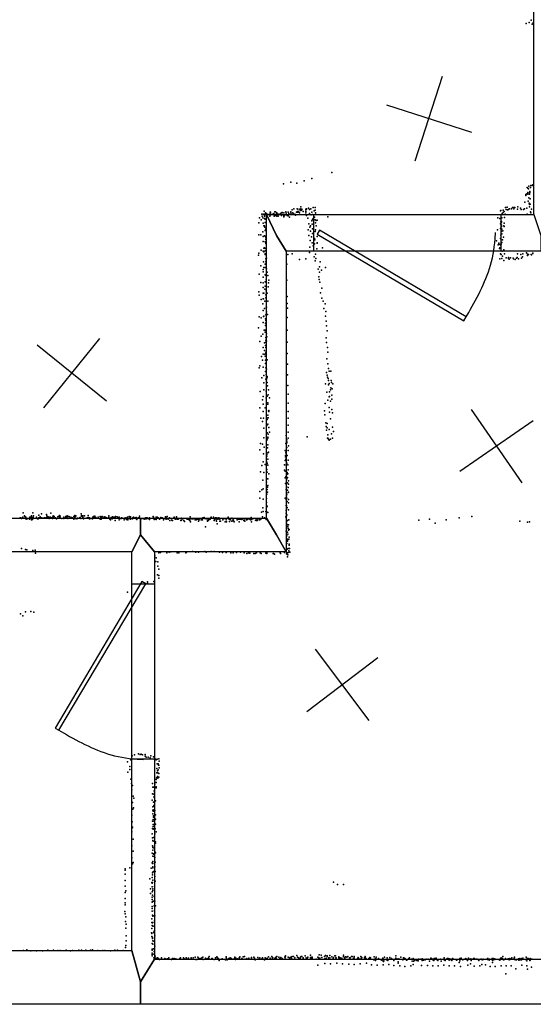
# Model space of a CAD drawing. Header units: millimetres. Extents: x 2956 to 18202, y -3010 to 34175.
# Tile 4 of 16: x 11174 to 13478, y 292 to 4709. Entities that reach past the tile are written whole.
import ezdxf

# ---------------------------------------------------------------- set-up
doc = ezdxf.new("R2010")
doc.units = ezdxf.units.MM
for name, color, linetype in [('DOORS', 7, 'Continuous'), ('P', 9, 'Continuous'), ('PANOS', 10, 'Continuous'), ('ROOMS', 1, 'Continuous'), ('WALLS', 3, 'Continuous')]:
    doc.layers.add(name, color=color, linetype=linetype)

# ---------------------------------------------------------------- blocks, each defined once
blk = doc.blocks.new('1-Standard_3D')
for points in [[(-403.982, 5.64828), (253.382, 394.931), (263.573, 377.722), (-393.791, -11.5606), (-403.982, 5.64828)], [(263.573, 377.722), (275.367, 357.142), (283.15, 343.495), (290.844, 329.879), (298.429, 316.269), (305.882, 302.642), (313.184, 288.973), (320.313, 275.239), (327.249, 261.416), (333.971, 247.479), (340.456, 233.405), (346.686, 219.17), (352.638, 204.75), (358.291, 190.121), (363.626, 175.258), (368.62, 160.139), (373.253, 144.738), (377.503, 129.032), (381.351, 112.998), (384.774, 96.6102), (387.752, 79.8457), (390.265, 62.6802), (392.29, 45.0899), (393.807, 27.0508), (395.085, -0.90191)]]:
    blk.add_lwpolyline(points)

msp = doc.modelspace()

# ---------------------------------------------------------------- linework, layer by layer
at = {"layer": 'DOORS'}
for points in [[(12493.6, 3835.3), (13331.8, 3835.3), (13331.8, 3671.3), (12493.6, 3671.3), (12493.6, 3835.3)], [(11677.4, 1391), (11677.4, 2178.4), (11779.4, 2178.4), (11779.4, 1391), (11677.4, 1391)]]:
    msp.add_lwpolyline(points, dxfattribs=at)
at = {"layer": 'P'}
for p in [(13446, 4692), (13459, 4697), (13468, 4707), (13472, 4689), (13477, 4695), (12574, 4024), (12390, 3980), (12417, 3976), (12450, 3987), (12484, 3996), (12357, 3973), (13450, 3956), (13453, 3954), (13453, 3934), (13456, 3951), (13458, 3962), (13462, 3938), (13462, 3934), (13465, 3956), (13466, 3965), (13472, 3965), (13475, 3968), (13440, 3891), (13444, 3925), (13445, 3921), (13449, 3928), (13453, 3926), (13455, 3895), (13458, 3910), (13460, 3931), (13461, 3927), (13464, 3905), (12271, 3850), (12297, 3845), (12299, 3846), (12318, 3847), (12322, 3847), (12351, 3844), (12368, 3847), (12378, 3846), (12391, 3847), (12396, 3856), (12404, 3860), (12416, 3846), (12419, 3861), (12420, 3848), (12421, 3845), (12422, 3859), (12425, 3848), (12426, 3846), (12431, 3856), (12433, 3861), (12435, 3870), (12435, 3853), (12438, 3859), (12438, 3855), (12439, 3859), (12440, 3856), (12445, 3848), (12457, 3856), (12457, 3849), (12458, 3859), (12460, 3859), (12461, 3860), (12470, 3864), (12474, 3857), (12480, 3860), (12484, 3845), (12490, 3866), (12495, 3852), (12499, 3867), (12500, 3855), (13330, 3851), (13332, 3853), (13342, 3844), (13343, 3855), (13347, 3849), (13353, 3866), (13356, 3857), (13360, 3868), (13362, 3856), (13367, 3858), (13368, 3859), (13371, 3861), (13380, 3860), (13384, 3867), (13390, 3866), (13390, 3861), (13395, 3867), (13407, 3859), (13408, 3870), (13421, 3864), (13423, 3857), (13434, 3857), (13438, 3860), (13449, 3863), (13459, 3886), (13461, 3880), (13461, 3870), (13463, 3882), (13465, 3847), (13470, 3859), (12250, 3821), (12257, 3812), (12260, 3837), (12262, 3828), (12265, 3820), (12267, 3837), (12272, 3832), (12272, 3831), (12273, 3832), (12273, 3827), (12273, 3817), (12274, 3836), (12276, 3814), (12276, 3800), (12277, 3843), (12279, 3836), (12280, 3839), (12281, 3835), (12282, 3832), (12284, 3837), (12284, 3833), (12292, 3835), (12296, 3827), (12297, 3838), (12297, 3837), (12298, 3832), (12306, 3836), (12314, 3840), (12315, 3828), (12322, 3830), (12323, 3830), (12325, 3837), (12327, 3843), (12327, 3828), (12328, 3838), (12333, 3827), (12334, 3836), (12340, 3835), (12344, 3839), (12348, 3842), (12348, 3842), (12349, 3830), (12351, 3842), (12359, 3843), (12359, 3829), (12359, 3825), (12362, 3834), (12362, 3831), (12369, 3841), (12374, 3830), (12375, 3830), (12379, 3829), (12382, 3840), (12384, 3823), (12390, 3842), (12392, 3836), (12398, 3835), (12399, 3843), (12401, 3839), (12408, 3836), (12412, 3832), (12429, 3842), (12457, 3843), (12457, 3842), (12460, 3830), (12467, 3819), (12474, 3839), (12482, 3833), (12484, 3807), (12487, 3835), (12488, 3813), (12490, 3818), (12497, 3823), (12499, 3811), (12501, 3843), (12502, 3835), (12504, 3808), (12508, 3810), (12556, 3824), (13318, 3820), (13328, 3817), (13332, 3802), (13335, 3804), (13335, 3801), (13336, 3821), (13337, 3821), (13338, 3840), (13349, 3822), (13351, 3836), (13450, 3836), (13466, 3842), (12247, 3798), (12265, 3757), (12267, 3796), (12269, 3784), (12272, 3784), (12274, 3778), (12276, 3764), (12278, 3766), (12279, 3771), (12468, 3767), (12471, 3794), (12476, 3779), (12478, 3784), (12478, 3760), (12486, 3792), (12488, 3771), (12499, 3759), (12501, 3798), (12501, 3766), (12504, 3785), (13317, 3766), (13330, 3773), (13331, 3793), (13335, 3788), (13335, 3782), (13336, 3760), (13337, 3770), (13341, 3762), (13345, 3784), (13347, 3796), (13347, 3782), (12247, 3744), (12256, 3744), (12266, 3736), (12266, 3714), (12273, 3740), (12276, 3738), (12276, 3712), (12278, 3731), (12278, 3723), (12471, 3741), (12477, 3719), (12483, 3735), (12487, 3750), (12496, 3728), (12498, 3722), (12509, 3737), (13312, 3717), (13330, 3728), (13332, 3742), (13336, 3748), (13339, 3721), (13340, 3721), (13344, 3733), (12257, 3675), (12267, 3671), (12269, 3684), (12269, 3668), (12273, 3685), (12276, 3683), (12276, 3672), (12278, 3706), (12278, 3705), (12475, 3688), (12486, 3708), (12490, 3695), (12496, 3703), (12507, 3681), (12509, 3708), (12509, 3707), (12533, 3686), (13320, 3699), (13323, 3707), (13323, 3705), (13326, 3683), (13327, 3700), (13328, 3685), (13332, 3698), (13334, 3702), (13336, 3709), (13338, 3670), (13346, 3676), (12245, 3653), (12247, 3662), (12268, 3623), (12275, 3659), (12276, 3656), (12278, 3636), (12278, 3623), (12279, 3637), (12280, 3627), (12281, 3640), (12377, 3656), (12397, 3659), (12430, 3634), (12458, 3636), (12474, 3665), (12495, 3645), (12499, 3627), (12501, 3657), (12503, 3638), (12522, 3623), (13327, 3636), (13330, 3659), (13334, 3656), (13337, 3638), (13340, 3648), (13345, 3629), (13348, 3659), (13356, 3641), (13366, 3638), (13367, 3643), (13370, 3635), (13376, 3641), (13388, 3639), (13389, 3637), (13397, 3633), (13403, 3640), (13405, 3643), (13407, 3659), (13412, 3637), (13422, 3656), (13425, 3639), (13430, 3646), (13431, 3659), (13448, 3663), (13451, 3657), (13452, 3652), (13456, 3656), (13468, 3656), (13470, 3655), (13475, 3661), (13475, 3660), (12256, 3605), (12266, 3589), (12270, 3597), (12275, 3597), (12276, 3612), (12278, 3614), (12281, 3592), (12372, 3613), (12513, 3590), (12519, 3601), (12528, 3586), (12546, 3597), (12248, 3568), (12267, 3578), (12267, 3554), (12276, 3564), (12278, 3563), (12280, 3542), (12285, 3577), (12287, 3561), (12292, 3540), (12373, 3540), (12516, 3555), (12518, 3543), (12519, 3577), (12256, 3530), (12266, 3507), (12267, 3529), (12274, 3500), (12275, 3533), (12276, 3513), (12280, 3493), (12289, 3511), (12290, 3528), (12521, 3531), (12529, 3505), (12247, 3489), (12248, 3473), (12257, 3454), (12266, 3482), (12266, 3457), (12268, 3457), (12269, 3483), (12274, 3447), (12278, 3461), (12279, 3475), (12285, 3482), (12287, 3447), (12374, 3468), (12524, 3484), (12530, 3460), (12535, 3447), (12265, 3434), (12267, 3404), (12273, 3413), (12280, 3420), (12282, 3420), (12374, 3436), (12375, 3415), (12539, 3413), (12544, 3434), (12248, 3376), (12258, 3371), (12268, 3377), (12270, 3379), (12277, 3367), (12279, 3385), (12279, 3360), (12280, 3365), (12281, 3399), (12286, 3386), (12374, 3373), (12546, 3379), (12548, 3400), (12245, 3327), (12267, 3350), (12271, 3316), (12276, 3317), (12277, 3347), (12277, 3337), (12280, 3344), (12374, 3316), (12549, 3357), (12550, 3335), (12257, 3290), (12265, 3299), (12276, 3308), (12278, 3283), (12279, 3272), (12281, 3300), (12283, 3287), (12549, 3282), (12553, 3313), (12251, 3266), (12266, 3238), (12272, 3259), (12272, 3225), (12277, 3248), (12278, 3263), (12278, 3239), (12280, 3239), (12281, 3267), (12374, 3262), (12550, 3261), (12555, 3239), (12259, 3198), (12264, 3182), (12266, 3208), (12274, 3208), (12276, 3199), (12277, 3182), (12278, 3212), (12279, 3217), (12285, 3183), (12374, 3211), (12552, 3187), (12556, 3218), (12249, 3147), (12252, 3156), (12266, 3151), (12277, 3167), (12279, 3168), (12279, 3148), (12281, 3142), (12375, 3164), (12557, 3165), (12560, 3144), (12261, 3103), (12269, 3113), (12277, 3131), (12278, 3096), (12280, 3118), (12281, 3093), (12285, 3109), (12285, 3103), (12375, 3116), (12551, 3126), (12553, 3114), (12555, 3106), (12558, 3100), (12562, 3133), (12570, 3132), (12269, 3080), (12281, 3065), (12285, 3081), (12286, 3067), (12290, 3049), (12377, 3068), (12546, 3075), (12559, 3090), (12560, 3071), (12563, 3077), (12569, 3049), (12570, 3057), (12572, 3091), (12573, 3082), (12576, 3053), (12579, 3075), (12253, 3041), (12267, 3018), (12269, 3048), (12280, 3042), (12280, 3012), (12285, 3020), (12289, 3026), (12294, 3012), (12378, 3029), (12552, 3038), (12562, 3017), (12564, 3039), (12564, 3019), (12574, 3025), (12574, 3006), (12251, 2968), (12263, 3003), (12267, 2985), (12275, 2968), (12281, 2983), (12288, 2990), (12288, 2985), (12378, 2989), (12544, 2987), (12556, 3002), (12562, 2969), (12568, 2998), (12574, 2961), (12256, 2921), (12267, 2951), (12268, 2922), (12281, 2955), (12283, 2923), (12288, 2935), (12289, 2923), (12291, 2951), (12292, 2956), (12378, 2952), (12378, 2922), (12542, 2954), (12543, 2936), (12564, 2948), (12569, 2918), (12577, 2946), (12263, 2906), (12269, 2877), (12283, 2889), (12285, 2915), (12287, 2895), (12292, 2879), (12379, 2890), (12548, 2901), (12549, 2884), (12554, 2898), (12554, 2878), (12578, 2881), (12269, 2833), (12285, 2856), (12287, 2831), (12288, 2836), (12289, 2850), (12294, 2858), (12369, 2843), (12379, 2858), (12379, 2831), (12463, 2837), (12550, 2867), (12555, 2832), (12557, 2847), (12557, 2831), (12563, 2871), (12573, 2851), (12577, 2831), (12581, 2861), (12254, 2808), (12263, 2805), (12271, 2792), (12284, 2824), (12286, 2788), (12288, 2802), (12368, 2808), (12372, 2790), (12373, 2825), (12373, 2816), (12373, 2811), (12380, 2798), (12559, 2827), (12562, 2823), (12568, 2827), (12252, 2780), (12268, 2761), (12283, 2759), (12283, 2751), (12288, 2766), (12290, 2769), (12365, 2776), (12366, 2748), (12367, 2754), (12368, 2766), (12369, 2777), (12370, 2772), (12374, 2754), (12379, 2777), (12261, 2709), (12266, 2725), (12275, 2714), (12283, 2724), (12285, 2718), (12287, 2711), (12288, 2738), (12362, 2712), (12365, 2732), (12368, 2737), (12369, 2732), (12369, 2710), (12372, 2720), (12377, 2712), (12378, 2733), (12255, 2680), (12269, 2678), (12283, 2691), (12284, 2679), (12291, 2672), (12362, 2688), (12365, 2683), (12365, 2654), (12368, 2659), (12369, 2684), (12372, 2668), (12374, 2677), (12376, 2655), (12377, 2672), (12378, 2689), (12265, 2644), (12281, 2634), (12285, 2650), (12286, 2612), (12287, 2619), (12288, 2649), (12367, 2628), (12371, 2615), (12373, 2650), (12376, 2632), (12378, 2610), (12380, 2641), (12380, 2626), (12252, 2593), (12260, 2600), (12266, 2604), (12283, 2581), (12285, 2602), (12286, 2589), (12365, 2563), (12370, 2602), (12371, 2573), (12372, 2580), (12372, 2563), (12375, 2598), (12378, 2588), (12380, 2589), (12252, 2562), (12265, 2519), (12267, 2558), (12281, 2521), (12282, 2561), (12282, 2543), (12284, 2526), (12370, 2557), (12370, 2529), (12371, 2546), (12371, 2530), (12374, 2548), (12374, 2520), (12380, 2556), (12380, 2541), (11177, 2474), (11180, 2475), (11188, 2478), (11190, 2497), (11196, 2484), (11198, 2480), (11200, 2477), (11200, 2476), (11202, 2477), (11220, 2477), (11221, 2477), (11223, 2476), (11225, 2475), (11227, 2479), (11228, 2483), (11232, 2476), (11233, 2497), (11235, 2476), (11237, 2483), (11250, 2477), (11261, 2486), (11261, 2474), (11263, 2474), (11266, 2479), (11271, 2474), (11272, 2493), (11273, 2474), (11285, 2475), (11287, 2474), (11293, 2475), (11295, 2489), (11296, 2484), (11298, 2479), (11298, 2478), (11302, 2479), (11307, 2478), (11312, 2478), (11314, 2495), (11317, 2474), (11323, 2478), (11323, 2475), (11325, 2484), (11325, 2475), (11328, 2475), (11329, 2480), (11335, 2474), (11346, 2479), (11349, 2480), (11353, 2485), (11355, 2476), (11355, 2474), (11356, 2482), (11356, 2475), (11373, 2477), (11381, 2481), (11381, 2476), (11385, 2474), (11387, 2479), (11388, 2483), (11392, 2480), (11395, 2480), (11399, 2479), (11407, 2476), (11411, 2474), (11418, 2480), (11420, 2474), (11421, 2485), (11425, 2480), (11426, 2483), (11442, 2475), (11446, 2476), (11450, 2492), (11451, 2485), (11452, 2482), (11457, 2483), (11458, 2477), (11459, 2475), (11465, 2483), (11477, 2474), (11482, 2485), (11482, 2476), (11488, 2475), (11502, 2478), (11506, 2480), (11509, 2477), (11511, 2482), (11512, 2474), (11513, 2477), (11516, 2476), (11526, 2475), (11527, 2478), (11536, 2480), (11539, 2474), (11539, 2474), (11541, 2479), (11543, 2475), (11545, 2480), (11545, 2475), (11552, 2474), (11552, 2474), (11553, 2479), (11559, 2477), (11565, 2474), (11574, 2483), (11574, 2477), (11584, 2476), (11585, 2476), (11590, 2479), (11591, 2479), (11597, 2477), (11598, 2476), (11603, 2476), (11604, 2481), (11612, 2479), (11615, 2474), (11618, 2476), (11621, 2477), (11621, 2476), (11631, 2475), (11633, 2474), (11650, 2475), (11658, 2477), (11666, 2481), (11668, 2479), (11672, 2479), (11682, 2475), (11685, 2478), (11692, 2474), (11693, 2475), (11697, 2476), (11706, 2475), (11707, 2475), (11711, 2482), (11712, 2475), (11739, 2475), (11739, 2474), (11743, 2474), (11746, 2475), (11757, 2474), (11773, 2480), (11773, 2475), (11774, 2478), (11787, 2477), (11791, 2478), (11795, 2474), (11808, 2476), (11811, 2474), (11814, 2474), (11828, 2479), (11836, 2480), (11847, 2474), (11865, 2475), (11867, 2478), (11877, 2479), (11877, 2474), (11939, 2479), (11996, 2475), (12002, 2476), (12031, 2474), (12033, 2477), (12043, 2477), (12053, 2474), (12058, 2475), (12068, 2475), (12109, 2477), (12212, 2476), (12259, 2500), (12263, 2479), (12267, 2502), (12272, 2474), (12279, 2503), (12282, 2502), (12287, 2499), (12368, 2479), (12369, 2495), (12369, 2476), (12370, 2507), (12371, 2515), (12371, 2484), (12372, 2488), (12380, 2510), (13146, 2474), (13202, 2480), (11182, 2472), (11202, 2470), (11207, 2468), (11219, 2468), (11222, 2472), (11227, 2466), (11232, 2467), (11233, 2471), (11255, 2470), (11258, 2470), (11258, 2470), (11276, 2473), (11280, 2473), (11301, 2473), (11306, 2472), (11322, 2472), (11340, 2471), (11340, 2470), (11354, 2473), (11364, 2471), (11373, 2472), (11378, 2473), (11381, 2473), (11390, 2471), (11417, 2468), (11424, 2472), (11431, 2470), (11433, 2473), (11449, 2472), (11460, 2470), (11461, 2471), (11475, 2473), (11487, 2470), (11493, 2471), (11501, 2473), (11501, 2470), (11504, 2473), (11536, 2468), (11540, 2469), (11578, 2469), (11580, 2472), (11581, 2466), (11589, 2470), (11591, 2471), (11603, 2463), (11620, 2465), (11626, 2472), (11629, 2472), (11643, 2465), (11644, 2473), (11644, 2473), (11651, 2472), (11654, 2467), (11659, 2466), (11666, 2472), (11671, 2469), (11680, 2470), (11695, 2473), (11698, 2468), (11700, 2467), (11704, 2473), (11721, 2472), (11724, 2471), (11732, 2469), (11739, 2470), (11741, 2470), (11749, 2471), (11751, 2471), (11753, 2471), (11757, 2467), (11776, 2473), (11778, 2467), (11780, 2471), (11783, 2468), (11785, 2471), (11787, 2467), (11802, 2469), (11805, 2472), (11805, 2472), (11819, 2466), (11822, 2471), (11828, 2472), (11831, 2469), (11833, 2473), (11836, 2472), (11841, 2468), (11848, 2463), (11854, 2472), (11856, 2464), (11858, 2462), (11859, 2462), (11868, 2472), (11873, 2469), (11880, 2469), (11885, 2469), (11886, 2471), (11894, 2471), (11897, 2463), (11900, 2473), (11900, 2464), (11905, 2470), (11908, 2471), (11910, 2462), (11913, 2458), (11923, 2472), (11926, 2469), (11927, 2468), (11931, 2467), (11934, 2469), (11937, 2462), (11941, 2457), (11942, 2470), (11948, 2470), (11953, 2470), (11961, 2468), (11962, 2466), (11966, 2465), (11969, 2468), (11973, 2471), (11974, 2468), (11976, 2460), (11978, 2471), (11980, 2466), (11988, 2466), (11992, 2468), (11993, 2465), (11994, 2466), (12005, 2471), (12007, 2434), (12011, 2470), (12016, 2460), (12017, 2462), (12020, 2469), (12020, 2463), (12023, 2467), (12026, 2467), (12028, 2468), (12045, 2473), (12047, 2463), (12048, 2469), (12055, 2465), (12057, 2460), (12060, 2448), (12063, 2469), (12066, 2470), (12072, 2469), (12072, 2460), (12073, 2472), (12075, 2460), (12086, 2466), (12088, 2472), (12092, 2472), (12095, 2471), (12096, 2457), (12101, 2466), (12102, 2457), (12108, 2473), (12110, 2472), (12114, 2469), (12116, 2458), (12117, 2470), (12120, 2466), (12126, 2473), (12126, 2460), (12130, 2470), (12130, 2461), (12133, 2464), (12136, 2457), (12149, 2465), (12150, 2469), (12150, 2468), (12154, 2469), (12158, 2457), (12159, 2468), (12161, 2469), (12166, 2468), (12170, 2467), (12173, 2470), (12180, 2462), (12181, 2471), (12181, 2464), (12184, 2460), (12190, 2468), (12191, 2469), (12191, 2466), (12196, 2467), (12203, 2470), (12208, 2467), (12209, 2466), (12212, 2470), (12214, 2457), (12215, 2467), (12223, 2472), (12232, 2464), (12235, 2463), (12236, 2471), (12240, 2468), (12240, 2462), (12243, 2471), (12248, 2466), (12250, 2470), (12252, 2466), (12258, 2470), (12280, 2467), (12371, 2456), (12373, 2439), (12376, 2463), (12376, 2444), (12377, 2434), (12380, 2443), (12381, 2466), (12965, 2464), (13013, 2469), (13038, 2451), (13087, 2465), (13418, 2459), (13451, 2455), (13460, 2456), (12369, 2415), (12373, 2393), (12375, 2410), (12377, 2401), (12379, 2427), (12380, 2419), (12383, 2422), (12383, 2388), (12373, 2359), (12375, 2376), (12375, 2370), (12376, 2378), (12376, 2372), (12382, 2379), (12383, 2356), (12383, 2351), (11183, 2336), (11200, 2332), (11207, 2331), (11233, 2328), (11244, 2330), (11245, 2316), (11246, 2324), (11780, 2304), (11799, 2318), (11806, 2319), (11834, 2317), (11845, 2321), (11853, 2322), (11881, 2318), (11888, 2318), (11919, 2317), (11923, 2321), (11949, 2323), (11964, 2320), (11977, 2321), (12004, 2323), (12011, 2321), (12033, 2324), (12046, 2323), (12070, 2321), (12084, 2319), (12100, 2319), (12122, 2318), (12132, 2318), (12147, 2319), (12165, 2321), (12181, 2317), (12193, 2315), (12201, 2318), (12207, 2316), (12225, 2315), (12230, 2314), (12236, 2318), (12253, 2318), (12257, 2315), (12279, 2316), (12283, 2317), (12283, 2314), (12311, 2314), (12312, 2314), (12317, 2311), (12343, 2319), (12344, 2314), (12362, 2319), (12371, 2313), (12373, 2317), (12374, 2334), (12374, 2311), (12376, 2299), (12377, 2308), (12378, 2337), (12379, 2319), (12382, 2326), (12384, 2337), (12386, 2321), (11785, 2278), (11787, 2295), (11794, 2277), (11794, 2257), (11792, 2218), (11799, 2244), (11799, 2215), (11719, 2178), (11747, 2187), (11747, 2181), (11776, 2188), (11799, 2204), (11658, 2141), (11178, 2044), (11189, 2034), (11201, 2052), (11224, 2054), (11238, 2051), (11707, 1415), (11719, 1414), (11658, 1379), (11673, 1388), (11679, 1406), (11690, 1411), (11715, 1412), (11725, 1411), (11737, 1412), (11737, 1405), (11741, 1401), (11750, 1400), (11759, 1398), (11763, 1407), (11774, 1402), (11778, 1391), (11783, 1392), (11786, 1389), (11791, 1391), (11791, 1371), (11796, 1371), (11798, 1393), (11800, 1383), (11660, 1333), (11668, 1345), (11669, 1358), (11790, 1350), (11790, 1330), (11791, 1330), (11792, 1340), (11794, 1331), (11796, 1344), (11797, 1364), (11798, 1365), (11799, 1328), (11800, 1352), (11673, 1302), (11676, 1282), (11770, 1282), (11780, 1288), (11786, 1300), (11786, 1287), (11788, 1308), (11792, 1314), (11794, 1306), (11798, 1311), (11678, 1254), (11681, 1273), (11772, 1266), (11775, 1266), (11777, 1250), (11779, 1245), (11780, 1279), (11786, 1263), (11787, 1267), (11680, 1197), (11684, 1225), (11687, 1216), (11768, 1207), (11770, 1236), (11775, 1199), (11776, 1234), (11778, 1224), (11778, 1219), (11779, 1220), (11779, 1201), (11784, 1204), (11682, 1167), (11685, 1173), (11771, 1160), (11772, 1178), (11773, 1164), (11774, 1159), (11776, 1183), (11777, 1180), (11781, 1162), (11678, 1140), (11679, 1110), (11770, 1113), (11771, 1147), (11773, 1121), (11775, 1138), (11775, 1132), (11776, 1114), (11782, 1121), (11783, 1123), (11784, 1142), (11677, 1066), (11678, 1080), (11681, 1087), (11770, 1080), (11773, 1098), (11773, 1089), (11773, 1077), (11776, 1098), (11778, 1080), (11782, 1079), (11783, 1100), (11787, 1065), (11683, 1032), (11769, 1057), (11770, 1039), (11771, 1026), (11773, 1023), (11774, 1040), (11780, 1057), (11784, 1021), (11678, 1003), (11684, 979), (11770, 1003), (11771, 1001), (11771, 996), (11772, 983), (11778, 993), (11780, 977), (11783, 1015), (11783, 972), (11677, 949), (11684, 928), (11768, 970), (11771, 932), (11772, 957), (11774, 967), (11774, 965), (11778, 955), (11781, 951), (11782, 930), (11647, 893), (11648, 899), (11669, 904), (11680, 922), (11764, 902), (11768, 926), (11770, 924), (11771, 924), (11771, 908), (11771, 884), (11772, 904), (11774, 887), (11780, 908), (11782, 887), (11647, 875), (11647, 848), (11758, 854), (11769, 860), (11770, 882), (11770, 872), (11772, 849), (11781, 865), (11782, 844), (12582, 840), (11647, 822), (11650, 801), (11761, 810), (11767, 839), (11768, 836), (11768, 796), (11769, 819), (11770, 839), (11771, 810), (11772, 802), (11779, 820), (12600, 829), (12627, 829), (11647, 793), (11647, 766), (11761, 789), (11769, 773), (11769, 762), (11770, 781), (11770, 753), (11775, 755), (11778, 776), (11781, 755), (11646, 708), (11647, 738), (11648, 747), (11768, 750), (11768, 730), (11769, 721), (11769, 709), (11778, 734), (11779, 712), (11779, 710), (11783, 734), (11648, 698), (11649, 664), (11651, 684), (11767, 676), (11770, 691), (11771, 687), (11778, 688), (11779, 666), (11780, 689), (11651, 633), (11652, 652), (11767, 659), (11767, 632), (11769, 645), (11770, 657), (11772, 659), (11772, 642), (11777, 620), (11778, 643), (11652, 599), (11652, 577), (11766, 612), (11767, 610), (11767, 596), (11770, 591), (11770, 587), (11771, 576), (11774, 614), (11776, 575), (11781, 599), (11191, 533), (11206, 536), (11225, 531), (11250, 532), (11276, 532), (11300, 534), (11326, 534), (11346, 533), (11356, 533), (11383, 534), (11403, 532), (11412, 533), (11440, 535), (11451, 534), (11471, 534), (11492, 534), (11501, 536), (11525, 533), (11547, 533), (11557, 533), (11582, 532), (11601, 535), (11613, 534), (11638, 533), (11649, 546), (11650, 555), (11768, 565), (11768, 539), (11769, 535), (11771, 562), (11774, 540), (11780, 553), (11768, 521), (11768, 515), (11769, 510), (11776, 517), (11776, 501), (11778, 529), (11782, 508), (11785, 499), (11787, 497), (11792, 500), (11797, 497), (11802, 493), (11810, 500), (11811, 498), (11824, 496), (11825, 497), (11831, 495), (11838, 496), (11844, 501), (11855, 493), (11857, 495), (11859, 498), (11865, 496), (11867, 498), (11875, 496), (11893, 497), (11896, 500), (11909, 500), (11910, 498), (11910, 497), (11915, 495), (11921, 501), (11923, 499), (11932, 499), (11943, 501), (11943, 497), (11945, 495), (11952, 500), (11961, 504), (11964, 493), (11969, 493), (11974, 503), (11976, 499), (11984, 497), (11991, 501), (11991, 497), (11996, 504), (11997, 493), (12008, 499), (12015, 496), (12016, 494), (12021, 500), (12021, 494), (12022, 497), (12024, 507), (12036, 498), (12037, 498), (12038, 494), (12047, 493), (12053, 500), (12059, 505), (12062, 502), (12062, 497), (12066, 496), (12067, 494), (12068, 495), (12069, 489), (12082, 496), (12098, 492), (12100, 504), (12101, 505), (12102, 497), (12105, 491), (12113, 498), (12116, 495), (12118, 500), (12125, 497), (12135, 494), (12138, 497), (12139, 504), (12142, 493), (12144, 499), (12151, 496), (12158, 500), (12160, 500), (12162, 505), (12170, 498), (12175, 495), (12177, 505), (12182, 506), (12185, 494), (12186, 495), (12193, 498), (12201, 494), (12202, 499), (12214, 502), (12214, 500), (12214, 496), (12224, 504), (12227, 499), (12227, 497), (12230, 491), (12243, 502), (12248, 496), (12251, 501), (12251, 501), (12260, 496), (12262, 494), (12264, 501), (12264, 498), (12273, 492), (12275, 500), (12282, 496), (12284, 499), (12285, 495), (12290, 505), (12297, 499), (12305, 506), (12308, 500), (12308, 499), (12310, 500), (12318, 497), (12322, 502), (12324, 497), (12325, 504), (12328, 507), (12336, 504), (12337, 503), (12341, 498), (12342, 496), (12345, 502), (12352, 498), (12364, 503), (12365, 506), (12365, 501), (12366, 509), (12366, 508), (12378, 504), (12385, 499), (12385, 498), (12388, 502), (12390, 504), (12392, 504), (12393, 497), (12397, 506), (12403, 507), (12408, 500), (12417, 511), (12420, 503), (12425, 501), (12428, 497), (12433, 497), (12434, 504), (12436, 507), (12440, 506), (12445, 500), (12445, 498), (12445, 497), (12454, 510), (12459, 501), (12464, 499), (12466, 504), (12479, 513), (12479, 502), (12479, 500), (12484, 498), (12485, 504), (12486, 504), (12486, 499), (12504, 494), (12511, 503), (12512, 504), (12515, 500), (12517, 514), (12517, 498), (12520, 499), (12527, 512), (12530, 502), (12542, 506), (12543, 496), (12546, 511), (12549, 499), (12553, 509), (12554, 506), (12560, 501), (12566, 511), (12566, 501), (12574, 505), (12580, 498), (12581, 502), (12587, 509), (12590, 510), (12592, 501), (12593, 501), (12606, 505), (12606, 501), (12611, 500), (12612, 499), (12619, 499), (12626, 506), (12627, 512), (12631, 501), (12632, 499), (12635, 505), (12637, 505), (12641, 504), (12646, 507), (12653, 501), (12657, 500), (12662, 507), (12665, 507), (12671, 499), (12674, 501), (12675, 506), (12690, 498), (12693, 502), (12695, 498), (12704, 506), (12706, 497), (12708, 500), (12709, 502), (12721, 500), (12724, 507), (12725, 500), (12728, 496), (12739, 495), (12740, 498), (12744, 502), (12745, 494), (12747, 501), (12763, 492), (12764, 505), (12765, 494), (12770, 488), (12772, 497), (12773, 504), (12784, 497), (12796, 492), (12798, 490), (12803, 499), (12805, 496), (12807, 487), (12811, 503), (12820, 492), (12822, 500), (12826, 489), (12835, 502), (12835, 495), (12840, 494), (12842, 498), (12852, 489), (12859, 494), (12861, 509), (12862, 499), (12868, 494), (12871, 496), (12877, 494), (12883, 503), (12893, 492), (12894, 493), (12896, 500), (12900, 499), (12903, 496), (12909, 490), (12912, 491), (12919, 498), (12922, 501), (12932, 494), (12939, 497), (12945, 490), (12946, 489), (12956, 489), (12961, 487), (12963, 494), (12971, 494), (12979, 496), (12979, 488), (12980, 492), (12981, 493), (12986, 490), (12993, 491), (12998, 495), (13006, 494), (13013, 486), (13018, 499), (13018, 497), (13020, 496), (13021, 498), (13024, 494), (13029, 490), (13031, 489), (13033, 497), (13038, 497), (13042, 499), (13047, 491), (13049, 488), (13062, 495), (13077, 494), (13078, 500), (13078, 491), (13082, 488), (13091, 498), (13091, 495), (13096, 498), (13098, 494), (13101, 490), (13103, 496), (13109, 492), (13113, 488), (13116, 497), (13120, 494), (13134, 490), (13134, 490), (13138, 493), (13148, 498), (13148, 487), (13155, 499), (13162, 492), (13170, 495), (13175, 498), (13181, 491), (13182, 488), (13186, 496), (13187, 499), (13194, 494), (13197, 496), (13199, 493), (13199, 488), (13209, 497), (13214, 497), (13223, 495), (13223, 495), (13226, 495), (13232, 491), (13234, 488), (13243, 494), (13246, 495), (13248, 493), (13249, 491), (13253, 495), (13253, 493), (13272, 493), (13273, 498), (13274, 498), (13280, 490), (13281, 494), (13293, 497), (13293, 491), (13296, 489), (13298, 498), (13303, 496), (13305, 493), (13308, 494), (13323, 493), (13327, 490), (13330, 498), (13330, 496), (13333, 500), (13340, 497), (13341, 507), (13344, 491), (13349, 493), (13353, 498), (13365, 496), (13367, 496), (13370, 492), (13372, 498), (13373, 493), (13378, 494), (13381, 500), (13392, 499), (13392, 495), (13393, 504), (13396, 492), (13402, 491), (13404, 493), (13412, 496), (13413, 490), (13417, 497), (13419, 492), (13420, 494), (13425, 491), (13426, 497), (13431, 499), (13443, 493), (13446, 504), (13449, 487), (13450, 497), (13451, 498), (13454, 497), (13462, 488), (13464, 497), (13464, 490), (13465, 496), (13471, 495), (12512, 468), (12543, 475), (12568, 474), (12597, 476), (12622, 473), (12650, 472), (12675, 470), (12702, 474), (12729, 476), (12752, 469), (12777, 467), (12804, 469), (12805, 485), (12806, 484), (12830, 471), (12853, 466), (12872, 482), (12872, 476), (12879, 465), (12902, 462), (12929, 464), (12934, 485), (12939, 470), (12941, 485), (12977, 466), (13003, 466), (13027, 464), (13051, 464), (13064, 485), (13077, 467), (13101, 464), (13124, 464), (13145, 480), (13151, 462), (13184, 468), (13196, 474), (13213, 463), (13238, 465), (13247, 470), (13263, 469), (13284, 462), (13295, 479), (13307, 462), (13333, 465), (13356, 464), (13378, 464), (13400, 451), (13427, 467), (13449, 465), (13452, 449), (13469, 459), (13354, 428)]:
    msp.add_point(p, dxfattribs=at)
at = {"layer": 'PANOS'}
for points in [[(12948.7, 4075.7), (13071.3, 4456.4)], [(12819.6, 4327.3), (13200.4, 4204.8)], [(11282.6, 2967.9), (11533.5, 3279.4)], [(11563.8, 2998.2), (11252.3, 3249.1)], [(13199.3, 2961.1), (13426.2, 2631.7)], [(13477.5, 2909.9), (13148.1, 2682.9)], [(12741.6, 1565.4), (12500.7, 1884.7)], [(12780.8, 1845.5), (12461.5, 1604.6)]]:
    msp.add_lwpolyline(points, dxfattribs=at)
at = {"layer": 'ROOMS'}
for points in [[(13480, 5531.3), (12431, 5531.3), (12430.9, 8343.5), (9071.9, 8343.4), (9071.9, 5254.8), (9072, 5254.8), (9072, 4167.4), (10181.6, 4167.5), (10181.6, 3624.7), (10684.6, 3624.7), (10684.6, 3510.7), (10684.6, 2472.4), (11715.7, 2472.4), (12281, 2472.4), (12280.9, 3835.3), (13480, 3835.3), (13480, 5531.3)], [(11779.4, 494.8), (16309, 494.8), (16309, 3671.3), (13511.5, 3671.3), (13511.5, 3671.3), (12369.9, 3671.3), (12370, 2322.4), (11779.4, 2322.4), (11779.4, 494.8)], [(9122.9, 2322.4), (9122.9, 532.8), (11677.4, 532.8), (11677.4, 2322.4), (10684.6, 2322.4), (9122.9, 2322.4)]]:
    msp.add_lwpolyline(points, close=True, dxfattribs=at)
at = {"layer": 'WALLS'}
for points in [[(12280.9, 3835.3), (13480, 3835.3), (13511.5, 3740.5), (13511.5, 3671.3), (12369.9, 3671.3), (12325.4, 3740.5), (12280.9, 3835.3)], [(12281, 2472.4), (12280.9, 3835.3), (12325.4, 3740.5), (12369.9, 3671.3), (12370, 2322.4), (12325.5, 2397.4), (12281, 2472.4)], [(10684.6, 2472.4), (11715.7, 2472.4), (11715.7, 2397.4), (11677.4, 2322.4), (10684.6, 2322.4), (10684.6, 2397.4), (10684.6, 2472.4)], [(11715.7, 2472.4), (12281, 2472.4), (12325.5, 2397.4), (12370, 2322.4), (11779.4, 2322.4), (11715.7, 2397.4), (11715.7, 2472.4)], [(11677.4, 532.8), (11677.4, 2322.4), (11715.7, 2397.4), (11779.4, 2322.4), (11779.4, 494.8), (11715.6, 393.3), (11677.4, 532.8)], [(9122.9, 532.8), (11677.4, 532.8), (11715.6, 393.3), (11715.6, 291.8), (8868.9, 291.8), (9014.9, 393.3), (9122.9, 532.8)], [(11779.4, 494.8), (16309, 494.8), (16424.1, 393.3), (16529, 291.8), (11715.6, 291.8), (11715.6, 393.3), (11779.4, 494.8)]]:
    msp.add_lwpolyline(points, dxfattribs=at)

# ---------------------------------------------------------------- block references
at = {"layer": 'DOORS', "yscale": -1}
msp.add_blockref('1-Standard_3D', (12912.7, 3753.3), dxfattribs=at)
at = {"layer": 'DOORS', "xscale": -1, "rotation": 90}
msp.add_blockref('1-Standard_3D', (11728.4, 1784.7), dxfattribs=at)

doc.saveas('drawing.dxf')
